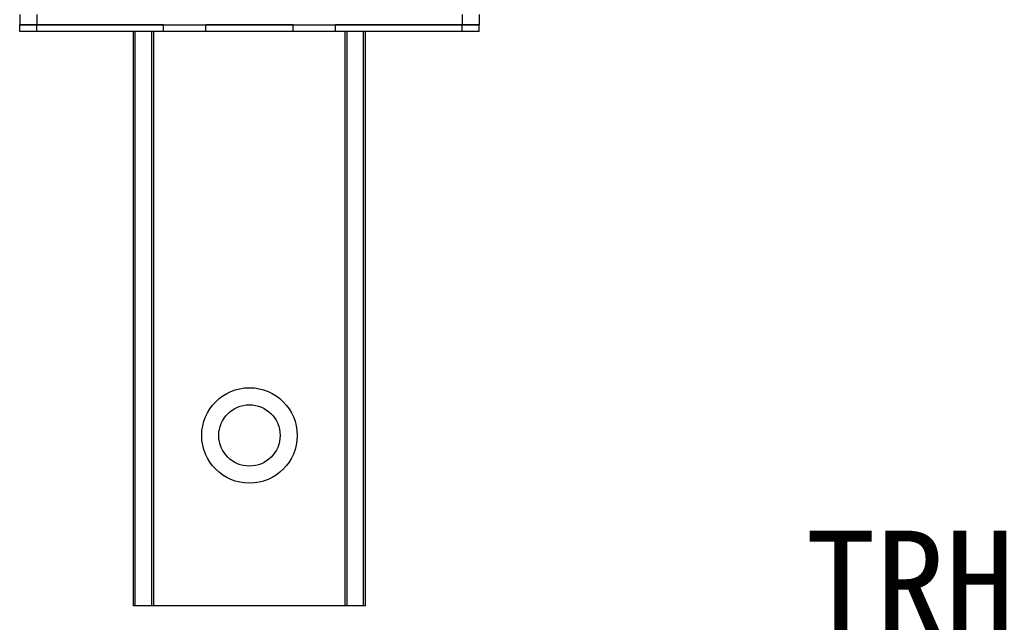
# Model space of a CAD drawing. Header units: millimetres. Extents: x 6 to 457, y 94 to 483.
# Tile 2 of 19: x 51 to 196, y 229 to 317. Entities that reach past the tile are written whole.
import ezdxf
from ezdxf.enums import TextEntityAlignment as Align

# ---------------------------------------------------------------- set-up
doc = ezdxf.new("R2010")
doc.units = ezdxf.units.MM
doc.header["$LTSCALE"] = 0.15
doc.layers.get('0').update_dxf_attribs({"linetype": 'CONTINUOUS'})
doc.layers.add('DIM', color=4, linetype='CONTINUOUS')
doc.styles.add('T', font='kaiu.ttf')

msp = doc.modelspace()

# ---------------------------------------------------------------- linework, layer by layer
at = {"color": 7, "linetype": 'Continuous'}
for p, q in [((51.09447, 317.99202), (51.09447, 316.49202)), ((53.59447, 317.99202), (53.59447, 316.49202)), ((115.99447, 317.99202), (115.99447, 316.49202)), ((118.49447, 317.99202), (118.49447, 316.49202)), ((51.09447, 315.49202), (51.09447, 316.49202)), ((53.59447, 316.49202), (51.09447, 316.49202)), ((51.09447, 316.49202), (53.59447, 316.49202)), ((53.59447, 315.49202), (53.59447, 316.49202)), ((72.19447, 316.49202), (53.59447, 316.49202)), ((53.59447, 316.49202), (115.99447, 316.49202)), ((72.19447, 315.49202), (72.19447, 316.49202)), ((78.39447, 315.49202), (78.39447, 316.49202)), ((91.19447, 316.49202), (78.39447, 316.49202)), ((91.19447, 315.49202), (91.19447, 316.49202)), ((97.39447, 315.49202), (97.39447, 316.49202)), ((115.99447, 316.49202), (97.39447, 316.49202)), ((115.99447, 315.49202), (115.99447, 316.49202)), ((118.49447, 316.49202), (115.99447, 316.49202)), ((115.99447, 316.49202), (118.49447, 316.49202)), ((118.49447, 315.49202), (118.49447, 316.49202)), ((53.59447, 315.49202), (51.09447, 315.49202)), ((72.19447, 315.49202), (53.59447, 315.49202)), ((67.79446, 231.24202), (67.79446, 315.49202)), ((68.05098, 231.24202), (68.05098, 315.49202)), ((70.47809, 231.24202), (70.47809, 315.49202)), ((70.77616, 231.24202), (70.77616, 315.49202)), ((78.39447, 315.49202), (72.19447, 315.49202)), ((91.19447, 315.49202), (78.39447, 315.49202)), ((97.39447, 315.49202), (91.19447, 315.49202)), ((115.99447, 315.49202), (97.39447, 315.49202)), ((98.81278, 231.24202), (98.81278, 315.49202)), ((99.11085, 231.24202), (99.11085, 315.49202)), ((101.53796, 231.24202), (101.53796, 315.49202)), ((101.79448, 231.24202), (101.79448, 315.49202)), ((118.49447, 315.49202), (115.99447, 315.49202)), ((98.81278, 231.24202), (70.77616, 231.24202))]:
    msp.add_line(p, q, dxfattribs=at)
at = {"color": 7}
for points in [[(68.05101, 231.24202, 0), (68.04891, 231.24202, 0), (68.04691, 231.24202, 0), (68.04491, 231.24202, 0), (68.04281, 231.24202, 0), (68.04081, 231.24202, 0), (68.03871, 231.24202, 0), (68.03671, 231.24202, 0), (68.03461, 231.24202, 0), (68.03261, 231.24202, 0), (68.03051, 231.24202, 0), (68.02841, 231.24202, 0), (68.02641, 231.24202, 0), (68.02431, 231.24202, 0), (68.02231, 231.24202, 0), (68.02021, 231.24202, 0), (68.01811, 231.24202, 0), (68.01611, 231.24202, 0), (68.01401, 231.24202, 0), (68.01191, 231.24202, 0), (68.00991, 231.24202, 0), (68.00781, 231.24202, 0), (68.00571, 231.24202, 0), (68.00371, 231.24202, 0), (68.00161, 231.24202, 0), (67.99951, 231.24202, 0), (67.99751, 231.24202, 0), (67.99541, 231.24202, 0), (67.99331, 231.24202, 0), (67.99131, 231.24202, 0), (67.98921, 231.24202, 0), (67.98721, 231.24202, 0), (67.98511, 231.24202, 0), (67.98311, 231.24202, 0), (67.98101, 231.24202, 0), (67.97901, 231.24202, 0), (67.97691, 231.24202, 0), (67.97491, 231.24202, 0), (67.97291, 231.24202, 0), (67.97081, 231.24202, 0), (67.96881, 231.24202, 0), (67.96681, 231.24202, 0), (67.96471, 231.24202, 0), (67.96271, 231.24202, 0), (67.96071, 231.24202, 0), (67.95871, 231.24202, 0), (67.95671, 231.24202, 0), (67.95471, 231.24202, 0), (67.95271, 231.24202, 0), (67.95071, 231.24202, 0), (67.94871, 231.24202, 0), (67.94681, 231.24202, 0), (67.94481, 231.24202, 0), (67.94281, 231.24202, 0), (67.94091, 231.24202, 0), (67.93891, 231.24202, 0), (67.93701, 231.24202, 0), (67.93501, 231.24202, 0), (67.93311, 231.24202, 0), (67.93121, 231.24202, 0), (67.92931, 231.24202, 0), (67.92741, 231.24202, 0), (67.92551, 231.24202, 0), (67.92361, 231.24202, 0), (67.92171, 231.24202, 0), (67.91981, 231.24202, 0), (67.91791, 231.24202, 0), (67.91611, 231.24202, 0), (67.91421, 231.24202, 0), (67.91241, 231.24202, 0), (67.91051, 231.24202, 0), (67.90871, 231.24202, 0), (67.90691, 231.24202, 0), (67.90511, 231.24202, 0), (67.90331, 231.24202, 0), (67.90151, 231.24202, 0), (67.89971, 231.24202, 0), (67.89801, 231.24202, 0), (67.89621, 231.24202, 0), (67.89451, 231.24202, 0), (67.89271, 231.24202, 0), (67.89101, 231.24202, 0), (67.88931, 231.24202, 0), (67.88761, 231.24202, 0), (67.88591, 231.24202, 0), (67.88431, 231.24202, 0), (67.88261, 231.24202, 0), (67.88101, 231.24202, 0), (67.87931, 231.24202, 0), (67.87771, 231.24202, 0), (67.87611, 231.24202, 0), (67.87451, 231.24202, 0), (67.87291, 231.24202, 0), (67.87131, 231.24202, 0), (67.86981, 231.24202, 0), (67.86821, 231.24202, 0), (67.86671, 231.24202, 0), (67.86521, 231.24202, 0), (67.86371, 231.24202, 0), (67.86221, 231.24202, 0), (67.86071, 231.24202, 0), (67.85931, 231.24202, 0), (67.85791, 231.24202, 0), (67.85641, 231.24202, 0), (67.85501, 231.24202, 0), (67.85371, 231.24202, 0), (67.85231, 231.24202, 0), (67.85091, 231.24202, 0), (67.84961, 231.24202, 0), (67.84831, 231.24202, 0), (67.84701, 231.24202, 0), (67.84571, 231.24202, 0), (67.84441, 231.24202, 0), (67.84321, 231.24202, 0), (67.84191, 231.24202, 0), (67.84071, 231.24202, 0), (67.83951, 231.24202, 0), (67.83831, 231.24202, 0), (67.83711, 231.24202, 0), (67.83601, 231.24202, 0), (67.83481, 231.24202, 0), (67.83371, 231.24202, 0), (67.83261, 231.24202, 0), (67.83151, 231.24202, 0), (67.83041, 231.24202, 0), (67.82931, 231.24202, 0), (67.82831, 231.24202, 0), (67.82721, 231.24202, 0), (67.82621, 231.24202, 0), (67.82521, 231.24202, 0), (67.82421, 231.24202, 0), (67.82331, 231.24202, 0), (67.82231, 231.24202, 0), (67.82141, 231.24202, 0), (67.82051, 231.24202, 0), (67.81961, 231.24202, 0), (67.81871, 231.24202, 0), (67.81781, 231.24202, 0), (67.81691, 231.24202, 0), (67.81611, 231.24202, 0), (67.81531, 231.24202, 0), (67.81451, 231.24202, 0), (67.81371, 231.24202, 0), (67.81291, 231.24202, 0), (67.81211, 231.24202, 0), (67.81141, 231.24202, 0), (67.81071, 231.24202, 0), (67.81001, 231.24202, 0), (67.80931, 231.24202, 0), (67.80861, 231.24202, 0), (67.80791, 231.24202, 0), (67.80731, 231.24202, 0), (67.80661, 231.24202, 0), (67.80601, 231.24202, 0), (67.80541, 231.24202, 0), (67.80481, 231.24202, 0), (67.80431, 231.24202, 0), (67.80371, 231.24202, 0), (67.80321, 231.24202, 0), (67.80261, 231.24202, 0), (67.80211, 231.24202, 0), (67.80171, 231.24202, 0), (67.80121, 231.24202, 0), (67.80071, 231.24202, 0), (67.80031, 231.24202, 0), (67.79991, 231.24202, 0), (67.79951, 231.24202, 0), (67.79911, 231.24202, 0), (67.79871, 231.24202, 0), (67.79831, 231.24202, 0), (67.79801, 231.24202, 0), (67.79771, 231.24202, 0), (67.79731, 231.24202, 0), (67.79701, 231.24202, 0), (67.79681, 231.24202, 0), (67.79651, 231.24202, 0), (67.79631, 231.24202, 0), (67.79601, 231.24202, 0), (67.79581, 231.24202, 0), (67.79561, 231.24202, 0), (67.79541, 231.24202, 0), (67.79531, 231.24202, 0), (67.79511, 231.24202, 0), (67.79501, 231.24202, 0), (67.79481, 231.24202, 0), (67.79471, 231.24202, 0), (67.79471, 231.24202, 0), (67.79461, 231.24202, 0), (67.79451, 231.24202, 0), (67.79451, 231.24202, 0), (67.79451, 231.24202, 0), (67.79451, 231.24202, 0)], [(70.47811, 231.24202, 0), (70.47681, 231.24202, 0), (70.47551, 231.24202, 0), (70.47421, 231.24202, 0), (70.47281, 231.24202, 0), (70.47131, 231.24202, 0), (70.46991, 231.24202, 0), (70.46831, 231.24202, 0), (70.46681, 231.24202, 0), (70.46511, 231.24202, 0), (70.46351, 231.24202, 0), (70.46181, 231.24202, 0), (70.46001, 231.24202, 0), (70.45821, 231.24202, 0), (70.45641, 231.24202, 0), (70.45451, 231.24202, 0), (70.45261, 231.24202, 0), (70.45061, 231.24202, 0), (70.44861, 231.24202, 0), (70.44651, 231.24202, 0), (70.44441, 231.24202, 0), (70.44221, 231.24202, 0), (70.44001, 231.24202, 0), (70.43781, 231.24202, 0), (70.43551, 231.24202, 0), (70.43311, 231.24202, 0), (70.43071, 231.24202, 0), (70.42831, 231.24202, 0), (70.42581, 231.24202, 0), (70.42331, 231.24202, 0), (70.42071, 231.24202, 0), (70.41811, 231.24202, 0), (70.41551, 231.24202, 0), (70.41271, 231.24202, 0), (70.41001, 231.24202, 0), (70.40721, 231.24202, 0), (70.40431, 231.24202, 0), (70.40141, 231.24202, 0), (70.39851, 231.24202, 0), (70.39551, 231.24202, 0), (70.39251, 231.24202, 0), (70.38941, 231.24202, 0), (70.38631, 231.24202, 0), (70.38311, 231.24202, 0), (70.37991, 231.24202, 0), (70.37661, 231.24202, 0), (70.37331, 231.24202, 0), (70.36991, 231.24202, 0), (70.36651, 231.24202, 0), (70.36301, 231.24202, 0), (70.35951, 231.24202, 0), (70.35601, 231.24202, 0), (70.35241, 231.24202, 0), (70.34871, 231.24202, 0), (70.34501, 231.24202, 0), (70.34131, 231.24202, 0), (70.33751, 231.24202, 0), (70.33371, 231.24202, 0), (70.32981, 231.24202, 0), (70.32581, 231.24202, 0), (70.32191, 231.24202, 0), (70.31781, 231.24202, 0), (70.31371, 231.24202, 0), (70.30961, 231.24202, 0), (70.30541, 231.24202, 0), (70.30121, 231.24202, 0), (70.29691, 231.24202, 0), (70.29261, 231.24202, 0), (70.28831, 231.24202, 0), (70.28381, 231.24202, 0), (70.27941, 231.24202, 0), (70.27491, 231.24202, 0), (70.27031, 231.24202, 0), (70.26571, 231.24202, 0), (70.26101, 231.24202, 0), (70.25631, 231.24202, 0), (70.25151, 231.24202, 0), (70.24671, 231.24202, 0), (70.24191, 231.24202, 0), (70.23701, 231.24202, 0), (70.23201, 231.24202, 0), (70.22701, 231.24202, 0), (70.22191, 231.24202, 0), (70.21681, 231.24202, 0), (70.21171, 231.24202, 0), (70.20651, 231.24202, 0), (70.20121, 231.24202, 0), (70.19591, 231.24202, 0), (70.19061, 231.24202, 0), (70.18521, 231.24202, 0), (70.17971, 231.24202, 0), (70.17421, 231.24202, 0), (70.16871, 231.24202, 0), (70.16311, 231.24202, 0), (70.15751, 231.24202, 0), (70.15181, 231.24202, 0), (70.14611, 231.24202, 0), (70.14031, 231.24202, 0), (70.13441, 231.24202, 0), (70.12861, 231.24202, 0), (70.12261, 231.24202, 0), (70.11671, 231.24202, 0), (70.11071, 231.24202, 0), (70.10461, 231.24202, 0), (70.09851, 231.24202, 0), (70.09231, 231.24202, 0), (70.08611, 231.24202, 0), (70.07991, 231.24202, 0), (70.07361, 231.24202, 0), (70.06731, 231.24202, 0), (70.06091, 231.24202, 0), (70.05451, 231.24202, 0), (70.04801, 231.24202, 0), (70.04151, 231.24202, 0), (70.03491, 231.24202, 0), (70.02831, 231.24202, 0), (70.02161, 231.24202, 0), (70.01491, 231.24202, 0), (70.00821, 231.24202, 0), (70.00141, 231.24202, 0), (69.99461, 231.24202, 0), (69.98771, 231.24202, 0), (69.98081, 231.24202, 0), (69.97381, 231.24202, 0), (69.96681, 231.24202, 0), (69.95981, 231.24202, 0), (69.95271, 231.24202, 0), (69.94551, 231.24202, 0), (69.93831, 231.24202, 0), (69.93111, 231.24202, 0), (69.92381, 231.24202, 0), (69.91651, 231.24202, 0), (69.90921, 231.24202, 0), (69.90181, 231.24202, 0), (69.89441, 231.24202, 0), (69.88691, 231.24202, 0), (69.87941, 231.24202, 0), (69.87181, 231.24202, 0), (69.86421, 231.24202, 0), (69.85651, 231.24202, 0), (69.84891, 231.24202, 0), (69.84111, 231.24202, 0), (69.83341, 231.24202, 0), (69.82551, 231.24202, 0), (69.81771, 231.24202, 0), (69.80981, 231.24202, 0), (69.80191, 231.24202, 0), (69.79391, 231.24202, 0), (69.78591, 231.24202, 0), (69.77781, 231.24202, 0), (69.76971, 231.24202, 0), (69.76161, 231.24202, 0), (69.75341, 231.24202, 0), (69.74521, 231.24202, 0), (69.73691, 231.24202, 0), (69.72871, 231.24202, 0), (69.72031, 231.24202, 0), (69.71191, 231.24202, 0), (69.70351, 231.24202, 0), (69.69511, 231.24202, 0), (69.68661, 231.24202, 0), (69.67811, 231.24202, 0), (69.66951, 231.24202, 0), (69.66091, 231.24202, 0), (69.65231, 231.24202, 0), (69.64361, 231.24202, 0), (69.63491, 231.24202, 0), (69.62611, 231.24202, 0), (69.61731, 231.24202, 0), (69.60851, 231.24202, 0), (69.59971, 231.24202, 0), (69.59081, 231.24202, 0), (69.58181, 231.24202, 0), (69.57291, 231.24202, 0), (69.56391, 231.24202, 0), (69.55491, 231.24202, 0), (69.54581, 231.24202, 0), (69.53671, 231.24202, 0), (69.52761, 231.24202, 0), (69.51841, 231.24202, 0), (69.50921, 231.24202, 0), (69.50001, 231.24202, 0), (69.49081, 231.24202, 0), (69.48151, 231.24202, 0), (69.47211, 231.24202, 0), (69.46281, 231.24202, 0), (69.45341, 231.24202, 0), (69.44401, 231.24202, 0), (69.43461, 231.24202, 0), (69.42511, 231.24202, 0), (69.41561, 231.24202, 0), (69.40611, 231.24202, 0), (69.39651, 231.24202, 0), (69.38691, 231.24202, 0), (69.37731, 231.24202, 0), (69.36771, 231.24202, 0), (69.35801, 231.24202, 0), (69.34831, 231.24202, 0), (69.33861, 231.24202, 0), (69.32881, 231.24202, 0), (69.31901, 231.24202, 0), (69.30921, 231.24202, 0), (69.29941, 231.24202, 0), (69.28951, 231.24202, 0), (69.27961, 231.24202, 0), (69.26971, 231.24202, 0), (69.25981, 231.24202, 0), (69.24981, 231.24202, 0), (69.23991, 231.24202, 0), (69.22991, 231.24202, 0), (69.21981, 231.24202, 0), (69.20981, 231.24202, 0), (69.19971, 231.24202, 0), (69.18961, 231.24202, 0), (69.17951, 231.24202, 0), (69.16931, 231.24202, 0), (69.15921, 231.24202, 0), (69.14901, 231.24202, 0), (69.13881, 231.24202, 0), (69.12851, 231.24202, 0), (69.11831, 231.24202, 0), (69.10801, 231.24202, 0), (69.09771, 231.24202, 0), (69.08741, 231.24202, 0), (69.07711, 231.24202, 0), (69.06671, 231.24202, 0), (69.05641, 231.24202, 0), (69.04601, 231.24202, 0), (69.03561, 231.24202, 0), (69.02511, 231.24202, 0), (69.01471, 231.24202, 0), (69.00421, 231.24202, 0), (68.99381, 231.24202, 0), (68.98331, 231.24202, 0), (68.97271, 231.24202, 0), (68.96221, 231.24202, 0), (68.95171, 231.24202, 0), (68.94111, 231.24202, 0), (68.93051, 231.24202, 0), (68.91991, 231.24202, 0), (68.90931, 231.24202, 0), (68.89871, 231.24202, 0), (68.88811, 231.24202, 0), (68.87741, 231.24202, 0), (68.86681, 231.24202, 0), (68.85611, 231.24202, 0), (68.84541, 231.24202, 0), (68.83471, 231.24202, 0), (68.82401, 231.24202, 0), (68.81331, 231.24202, 0), (68.80261, 231.24202, 0), (68.79181, 231.24202, 0), (68.78111, 231.24202, 0), (68.77031, 231.24202, 0), (68.75951, 231.24202, 0), (68.74871, 231.24202, 0), (68.73791, 231.24202, 0), (68.72711, 231.24202, 0), (68.71631, 231.24202, 0), (68.70551, 231.24202, 0), (68.69471, 231.24202, 0), (68.68381, 231.24202, 0), (68.67301, 231.24202, 0), (68.66211, 231.24202, 0), (68.65131, 231.24202, 0), (68.64041, 231.24202, 0), (68.62951, 231.24202, 0), (68.61861, 231.24202, 0), (68.60781, 231.24202, 0), (68.59691, 231.24202, 0), (68.58601, 231.24202, 0), (68.57511, 231.24202, 0), (68.56411, 231.24202, 0), (68.55321, 231.24202, 0), (68.54231, 231.24202, 0), (68.53141, 231.24202, 0), (68.52051, 231.24202, 0), (68.50951, 231.24202, 0), (68.49861, 231.24202, 0), (68.48771, 231.24202, 0), (68.47671, 231.24202, 0), (68.46581, 231.24202, 0), (68.45481, 231.24202, 0), (68.44391, 231.24202, 0), (68.43291, 231.24202, 0), (68.42201, 231.24202, 0), (68.41101, 231.24202, 0), (68.40011, 231.24202, 0), (68.38911, 231.24202, 0), (68.37821, 231.24202, 0), (68.36721, 231.24202, 0), (68.35631, 231.24202, 0), (68.34531, 231.24202, 0), (68.33441, 231.24202, 0), (68.32341, 231.24202, 0), (68.31251, 231.24202, 0), (68.30161, 231.24202, 0), (68.29061, 231.24202, 0), (68.27971, 231.24202, 0), (68.26871, 231.24202, 0), (68.25781, 231.24202, 0), (68.24691, 231.24202, 0), (68.23591, 231.24202, 0), (68.22501, 231.24202, 0), (68.21411, 231.24202, 0), (68.20321, 231.24202, 0), (68.19231, 231.24202, 0), (68.18141, 231.24202, 0), (68.17051, 231.24202, 0), (68.15961, 231.24202, 0), (68.14871, 231.24202, 0), (68.13781, 231.24202, 0), (68.12691, 231.24202, 0), (68.11601, 231.24202, 0), (68.10521, 231.24202, 0), (68.09431, 231.24202, 0), (68.08351, 231.24202, 0), (68.07261, 231.24202, 0), (68.06181, 231.24202, 0), (68.05101, 231.24202, 0)], [(70.77621, 231.24202, 0), (70.77411, 231.24202, 0), (70.77201, 231.24202, 0), (70.76981, 231.24202, 0), (70.76771, 231.24202, 0), (70.76561, 231.24202, 0), (70.76351, 231.24202, 0), (70.76141, 231.24202, 0), (70.75921, 231.24202, 0), (70.75711, 231.24202, 0), (70.75501, 231.24202, 0), (70.75281, 231.24202, 0), (70.75071, 231.24202, 0), (70.74851, 231.24202, 0), (70.74631, 231.24202, 0), (70.74421, 231.24202, 0), (70.74201, 231.24202, 0), (70.73981, 231.24202, 0), (70.73771, 231.24202, 0), (70.73551, 231.24202, 0), (70.73331, 231.24202, 0), (70.73111, 231.24202, 0), (70.72891, 231.24202, 0), (70.72681, 231.24202, 0), (70.72461, 231.24202, 0), (70.72241, 231.24202, 0), (70.72021, 231.24202, 0), (70.71801, 231.24202, 0), (70.71581, 231.24202, 0), (70.71361, 231.24202, 0), (70.71141, 231.24202, 0), (70.70921, 231.24202, 0), (70.70701, 231.24202, 0), (70.70491, 231.24202, 0), (70.70271, 231.24202, 0), (70.70051, 231.24202, 0), (70.69831, 231.24202, 0), (70.69611, 231.24202, 0), (70.69391, 231.24202, 0), (70.69171, 231.24202, 0), (70.68951, 231.24202, 0), (70.68731, 231.24202, 0), (70.68521, 231.24202, 0), (70.68301, 231.24202, 0), (70.68081, 231.24202, 0), (70.67861, 231.24202, 0), (70.67641, 231.24202, 0), (70.67431, 231.24202, 0), (70.67211, 231.24202, 0), (70.66991, 231.24202, 0), (70.66781, 231.24202, 0), (70.66561, 231.24202, 0), (70.66351, 231.24202, 0), (70.66131, 231.24202, 0), (70.65921, 231.24202, 0), (70.65701, 231.24202, 0), (70.65491, 231.24202, 0), (70.65281, 231.24202, 0), (70.65061, 231.24202, 0), (70.64851, 231.24202, 0), (70.64641, 231.24202, 0), (70.64431, 231.24202, 0), (70.64221, 231.24202, 0), (70.64011, 231.24202, 0), (70.63801, 231.24202, 0), (70.63591, 231.24202, 0), (70.63381, 231.24202, 0), (70.63171, 231.24202, 0), (70.62971, 231.24202, 0), (70.62761, 231.24202, 0), (70.62561, 231.24202, 0), (70.62351, 231.24202, 0), (70.62151, 231.24202, 0), (70.61951, 231.24202, 0), (70.61741, 231.24202, 0), (70.61541, 231.24202, 0), (70.61341, 231.24202, 0), (70.61141, 231.24202, 0), (70.60941, 231.24202, 0), (70.60751, 231.24202, 0), (70.60551, 231.24202, 0), (70.60361, 231.24202, 0), (70.60161, 231.24202, 0), (70.59971, 231.24202, 0), (70.59771, 231.24202, 0), (70.59581, 231.24202, 0), (70.59391, 231.24202, 0), (70.59201, 231.24202, 0), (70.59011, 231.24202, 0), (70.58831, 231.24202, 0), (70.58641, 231.24202, 0), (70.58461, 231.24202, 0), (70.58271, 231.24202, 0), (70.58091, 231.24202, 0), (70.57911, 231.24202, 0), (70.57731, 231.24202, 0), (70.57551, 231.24202, 0), (70.57371, 231.24202, 0), (70.57201, 231.24202, 0), (70.57021, 231.24202, 0), (70.56851, 231.24202, 0), (70.56681, 231.24202, 0), (70.56511, 231.24202, 0), (70.56341, 231.24202, 0), (70.56181, 231.24202, 0), (70.56011, 231.24202, 0), (70.55851, 231.24202, 0), (70.55681, 231.24202, 0), (70.55521, 231.24202, 0), (70.55371, 231.24202, 0), (70.55211, 231.24202, 0), (70.55051, 231.24202, 0), (70.54901, 231.24202, 0), (70.54751, 231.24202, 0), (70.54591, 231.24202, 0), (70.54441, 231.24202, 0), (70.54301, 231.24202, 0), (70.54151, 231.24202, 0), (70.54011, 231.24202, 0), (70.53861, 231.24202, 0), (70.53721, 231.24202, 0), (70.53581, 231.24202, 0), (70.53441, 231.24202, 0), (70.53301, 231.24202, 0), (70.53171, 231.24202, 0), (70.53041, 231.24202, 0), (70.52901, 231.24202, 0), (70.52771, 231.24202, 0), (70.52641, 231.24202, 0), (70.52521, 231.24202, 0), (70.52391, 231.24202, 0), (70.52271, 231.24202, 0), (70.52141, 231.24202, 0), (70.52021, 231.24202, 0), (70.51901, 231.24202, 0), (70.51781, 231.24202, 0), (70.51671, 231.24202, 0), (70.51551, 231.24202, 0), (70.51441, 231.24202, 0), (70.51331, 231.24202, 0), (70.51221, 231.24202, 0), (70.51111, 231.24202, 0), (70.51001, 231.24202, 0), (70.50901, 231.24202, 0), (70.50801, 231.24202, 0), (70.50691, 231.24202, 0), (70.50591, 231.24202, 0), (70.50501, 231.24202, 0), (70.50401, 231.24202, 0), (70.50301, 231.24202, 0), (70.50211, 231.24202, 0), (70.50121, 231.24202, 0), (70.50031, 231.24202, 0), (70.49941, 231.24202, 0), (70.49851, 231.24202, 0), (70.49771, 231.24202, 0), (70.49681, 231.24202, 0), (70.49601, 231.24202, 0), (70.49521, 231.24202, 0), (70.49441, 231.24202, 0), (70.49361, 231.24202, 0), (70.49291, 231.24202, 0), (70.49211, 231.24202, 0), (70.49141, 231.24202, 0), (70.49071, 231.24202, 0), (70.49001, 231.24202, 0), (70.48941, 231.24202, 0), (70.48871, 231.24202, 0), (70.48811, 231.24202, 0), (70.48741, 231.24202, 0), (70.48681, 231.24202, 0), (70.48631, 231.24202, 0), (70.48571, 231.24202, 0), (70.48511, 231.24202, 0), (70.48461, 231.24202, 0), (70.48411, 231.24202, 0), (70.48361, 231.24202, 0), (70.48311, 231.24202, 0), (70.48261, 231.24202, 0), (70.48221, 231.24202, 0), (70.48171, 231.24202, 0), (70.48131, 231.24202, 0), (70.48091, 231.24202, 0), (70.48051, 231.24202, 0), (70.48021, 231.24202, 0), (70.47981, 231.24202, 0), (70.47951, 231.24202, 0), (70.47921, 231.24202, 0), (70.47891, 231.24202, 0), (70.47861, 231.24202, 0), (70.47831, 231.24202, 0), (70.47811, 231.24202, 0)], [(99.11061, 231.24202, 0), (99.11061, 231.24202, 0), (99.11061, 231.24202, 0), (99.10961, 231.24202, 0), (99.10961, 231.24202, 0), (99.10961, 231.24202, 0), (99.10961, 231.24202, 0), (99.10861, 231.24202, 0), (99.10861, 231.24202, 0), (99.10761, 231.24202, 0), (99.10761, 231.24202, 0), (99.10761, 231.24202, 0), (99.10661, 231.24202, 0), (99.10661, 231.24202, 0), (99.10561, 231.24202, 0), (99.10561, 231.24202, 0), (99.10461, 231.24202, 0), (99.10461, 231.24202, 0), (99.10361, 231.24202, 0), (99.10361, 231.24202, 0), (99.10261, 231.24202, 0), (99.10161, 231.24202, 0), (99.10161, 231.24202, 0), (99.10061, 231.24202, 0), (99.10061, 231.24202, 0), (99.09961, 231.24202, 0), (99.09861, 231.24202, 0), (99.09861, 231.24202, 0), (99.09761, 231.24202, 0), (99.09661, 231.24202, 0), (99.09561, 231.24202, 0), (99.09561, 231.24202, 0), (99.09461, 231.24202, 0), (99.09361, 231.24202, 0), (99.09261, 231.24202, 0), (99.09261, 231.24202, 0), (99.09161, 231.24202, 0), (99.09061, 231.24202, 0), (99.08961, 231.24202, 0), (99.08861, 231.24202, 0), (99.08761, 231.24202, 0), (99.08661, 231.24202, 0), (99.08561, 231.24202, 0), (99.08461, 231.24202, 0), (99.08361, 231.24202, 0), (99.08261, 231.24202, 0), (99.08161, 231.24202, 0), (99.08061, 231.24202, 0), (99.07961, 231.24202, 0), (99.07861, 231.24202, 0), (99.07761, 231.24202, 0), (99.07661, 231.24202, 0), (99.07561, 231.24202, 0), (99.07461, 231.24202, 0), (99.07361, 231.24202, 0), (99.07261, 231.24202, 0), (99.07061, 231.24202, 0), (99.06961, 231.24202, 0), (99.06861, 231.24202, 0), (99.06761, 231.24202, 0), (99.06661, 231.24202, 0), (99.06461, 231.24202, 0), (99.06361, 231.24202, 0), (99.06261, 231.24202, 0), (99.06161, 231.24202, 0), (99.05961, 231.24202, 0), (99.05861, 231.24202, 0), (99.05761, 231.24202, 0), (99.05561, 231.24202, 0), (99.05461, 231.24202, 0), (99.05361, 231.24202, 0), (99.05161, 231.24202, 0), (99.05061, 231.24202, 0), (99.04861, 231.24202, 0), (99.04761, 231.24202, 0), (99.04561, 231.24202, 0), (99.04461, 231.24202, 0), (99.04261, 231.24202, 0), (99.04161, 231.24202, 0), (99.03961, 231.24202, 0), (99.03861, 231.24202, 0), (99.03661, 231.24202, 0), (99.03561, 231.24202, 0), (99.03361, 231.24202, 0), (99.03161, 231.24202, 0), (99.03061, 231.24202, 0), (99.02861, 231.24202, 0), (99.02761, 231.24202, 0), (99.02561, 231.24202, 0), (99.02361, 231.24202, 0), (99.02261, 231.24202, 0), (99.02061, 231.24202, 0), (99.01861, 231.24202, 0), (99.01661, 231.24202, 0), (99.01561, 231.24202, 0), (99.01361, 231.24202, 0), (99.01161, 231.24202, 0), (99.00961, 231.24202, 0), (99.00761, 231.24202, 0), (99.00661, 231.24202, 0), (99.00461, 231.24202, 0), (99.00261, 231.24202, 0), (99.00061, 231.24202, 0), (98.99861, 231.24202, 0), (98.99661, 231.24202, 0), (98.99461, 231.24202, 0), (98.99261, 231.24202, 0), (98.99161, 231.24202, 0), (98.98961, 231.24202, 0), (98.98761, 231.24202, 0), (98.98561, 231.24202, 0), (98.98361, 231.24202, 0), (98.98161, 231.24202, 0), (98.97961, 231.24202, 0), (98.97761, 231.24202, 0), (98.97561, 231.24202, 0), (98.97361, 231.24202, 0), (98.97161, 231.24202, 0), (98.96961, 231.24202, 0), (98.96761, 231.24202, 0), (98.96561, 231.24202, 0), (98.96361, 231.24202, 0), (98.96161, 231.24202, 0), (98.95961, 231.24202, 0), (98.95761, 231.24202, 0), (98.95561, 231.24202, 0), (98.95261, 231.24202, 0), (98.95061, 231.24202, 0), (98.94861, 231.24202, 0), (98.94661, 231.24202, 0), (98.94461, 231.24202, 0), (98.94261, 231.24202, 0), (98.94061, 231.24202, 0), (98.93861, 231.24202, 0), (98.93661, 231.24202, 0), (98.93361, 231.24202, 0), (98.93161, 231.24202, 0), (98.92961, 231.24202, 0), (98.92761, 231.24202, 0), (98.92561, 231.24202, 0), (98.92361, 231.24202, 0), (98.92161, 231.24202, 0), (98.91861, 231.24202, 0), (98.91661, 231.24202, 0), (98.91461, 231.24202, 0), (98.91261, 231.24202, 0), (98.91061, 231.24202, 0), (98.90861, 231.24202, 0), (98.90561, 231.24202, 0), (98.90361, 231.24202, 0), (98.90161, 231.24202, 0), (98.89961, 231.24202, 0), (98.89761, 231.24202, 0), (98.89461, 231.24202, 0), (98.89261, 231.24202, 0), (98.89061, 231.24202, 0), (98.88861, 231.24202, 0), (98.88661, 231.24202, 0), (98.88361, 231.24202, 0), (98.88161, 231.24202, 0), (98.87961, 231.24202, 0), (98.87761, 231.24202, 0), (98.87561, 231.24202, 0), (98.87361, 231.24202, 0), (98.87061, 231.24202, 0), (98.86861, 231.24202, 0), (98.86661, 231.24202, 0), (98.86461, 231.24202, 0), (98.86261, 231.24202, 0), (98.85961, 231.24202, 0), (98.85761, 231.24202, 0), (98.85561, 231.24202, 0), (98.85361, 231.24202, 0), (98.85161, 231.24202, 0), (98.84861, 231.24202, 0), (98.84661, 231.24202, 0), (98.84461, 231.24202, 0), (98.84261, 231.24202, 0), (98.84061, 231.24202, 0), (98.83861, 231.24202, 0), (98.83661, 231.24202, 0), (98.83361, 231.24202, 0), (98.83161, 231.24202, 0), (98.82961, 231.24202, 0), (98.82761, 231.24202, 0), (98.82561, 231.24202, 0), (98.82361, 231.24202, 0), (98.82161, 231.24202, 0), (98.81861, 231.24202, 0), (98.81661, 231.24202, 0), (98.81461, 231.24202, 0), (98.81261, 231.24202, 0)], [(101.53761, 231.24202, 0), (101.52761, 231.24202, 0), (101.51661, 231.24202, 0), (101.50561, 231.24202, 0), (101.49461, 231.24202, 0), (101.48361, 231.24202, 0), (101.47261, 231.24202, 0), (101.46161, 231.24202, 0), (101.45161, 231.24202, 0), (101.44061, 231.24202, 0), (101.42961, 231.24202, 0), (101.41861, 231.24202, 0), (101.40761, 231.24202, 0), (101.39661, 231.24202, 0), (101.38561, 231.24202, 0), (101.37461, 231.24202, 0), (101.36361, 231.24202, 0), (101.35261, 231.24202, 0), (101.34161, 231.24202, 0), (101.33161, 231.24202, 0), (101.32061, 231.24202, 0), (101.30961, 231.24202, 0), (101.29861, 231.24202, 0), (101.28761, 231.24202, 0), (101.27661, 231.24202, 0), (101.26561, 231.24202, 0), (101.25461, 231.24202, 0), (101.24361, 231.24202, 0), (101.23261, 231.24202, 0), (101.22161, 231.24202, 0), (101.21061, 231.24202, 0), (101.19961, 231.24202, 0), (101.18861, 231.24202, 0), (101.17761, 231.24202, 0), (101.16661, 231.24202, 0), (101.15561, 231.24202, 0), (101.14461, 231.24202, 0), (101.13361, 231.24202, 0), (101.12361, 231.24202, 0), (101.11261, 231.24202, 0), (101.10161, 231.24202, 0), (101.09061, 231.24202, 0), (101.07961, 231.24202, 0), (101.06861, 231.24202, 0), (101.05761, 231.24202, 0), (101.04661, 231.24202, 0), (101.03561, 231.24202, 0), (101.02461, 231.24202, 0), (101.01361, 231.24202, 0), (101.00261, 231.24202, 0), (100.99161, 231.24202, 0), (100.98161, 231.24202, 0), (100.97061, 231.24202, 0), (100.95961, 231.24202, 0), (100.94861, 231.24202, 0), (100.93761, 231.24202, 0), (100.92661, 231.24202, 0), (100.91561, 231.24202, 0), (100.90461, 231.24202, 0), (100.89461, 231.24202, 0), (100.88361, 231.24202, 0), (100.87261, 231.24202, 0), (100.86161, 231.24202, 0), (100.85061, 231.24202, 0), (100.84061, 231.24202, 0), (100.82961, 231.24202, 0), (100.81861, 231.24202, 0), (100.80761, 231.24202, 0), (100.79761, 231.24202, 0), (100.78661, 231.24202, 0), (100.77561, 231.24202, 0), (100.76461, 231.24202, 0), (100.75461, 231.24202, 0), (100.74361, 231.24202, 0), (100.73261, 231.24202, 0), (100.72261, 231.24202, 0), (100.71161, 231.24202, 0), (100.70061, 231.24202, 0), (100.69061, 231.24202, 0), (100.67961, 231.24202, 0), (100.66861, 231.24202, 0), (100.65861, 231.24202, 0), (100.64761, 231.24202, 0), (100.63761, 231.24202, 0), (100.62661, 231.24202, 0), (100.61661, 231.24202, 0), (100.60561, 231.24202, 0), (100.59561, 231.24202, 0), (100.58461, 231.24202, 0), (100.57461, 231.24202, 0), (100.56361, 231.24202, 0), (100.55361, 231.24202, 0), (100.54261, 231.24202, 0), (100.53261, 231.24202, 0), (100.52261, 231.24202, 0), (100.51161, 231.24202, 0), (100.50161, 231.24202, 0), (100.49161, 231.24202, 0), (100.48061, 231.24202, 0), (100.47061, 231.24202, 0), (100.46061, 231.24202, 0), (100.45061, 231.24202, 0), (100.43961, 231.24202, 0), (100.42961, 231.24202, 0), (100.41961, 231.24202, 0), (100.40961, 231.24202, 0), (100.39961, 231.24202, 0), (100.38961, 231.24202, 0), (100.37961, 231.24202, 0), (100.36861, 231.24202, 0), (100.35861, 231.24202, 0), (100.34861, 231.24202, 0), (100.33861, 231.24202, 0), (100.32961, 231.24202, 0), (100.31961, 231.24202, 0), (100.30961, 231.24202, 0), (100.29961, 231.24202, 0), (100.28961, 231.24202, 0), (100.27961, 231.24202, 0), (100.26961, 231.24202, 0), (100.26061, 231.24202, 0), (100.25061, 231.24202, 0), (100.24061, 231.24202, 0), (100.23061, 231.24202, 0), (100.22161, 231.24202, 0), (100.21161, 231.24202, 0), (100.20161, 231.24202, 0), (100.19261, 231.24202, 0), (100.18261, 231.24202, 0), (100.17361, 231.24202, 0), (100.16361, 231.24202, 0), (100.15461, 231.24202, 0), (100.14461, 231.24202, 0), (100.13561, 231.24202, 0), (100.12661, 231.24202, 0), (100.11661, 231.24202, 0), (100.10761, 231.24202, 0), (100.09861, 231.24202, 0), (100.08861, 231.24202, 0), (100.07961, 231.24202, 0), (100.07061, 231.24202, 0), (100.06161, 231.24202, 0), (100.05261, 231.24202, 0), (100.04361, 231.24202, 0), (100.03361, 231.24202, 0), (100.02461, 231.24202, 0), (100.01561, 231.24202, 0), (100.00661, 231.24202, 0), (99.99861, 231.24202, 0), (99.98961, 231.24202, 0), (99.98061, 231.24202, 0), (99.97161, 231.24202, 0), (99.96261, 231.24202, 0), (99.95361, 231.24202, 0), (99.94561, 231.24202, 0), (99.93661, 231.24202, 0), (99.92761, 231.24202, 0), (99.91961, 231.24202, 0), (99.91061, 231.24202, 0), (99.90261, 231.24202, 0), (99.89361, 231.24202, 0), (99.88561, 231.24202, 0), (99.87661, 231.24202, 0), (99.86861, 231.24202, 0), (99.86061, 231.24202, 0), (99.85161, 231.24202, 0), (99.84361, 231.24202, 0), (99.83561, 231.24202, 0), (99.82761, 231.24202, 0), (99.81961, 231.24202, 0), (99.81161, 231.24202, 0), (99.80261, 231.24202, 0), (99.79461, 231.24202, 0), (99.78661, 231.24202, 0), (99.77961, 231.24202, 0), (99.77161, 231.24202, 0), (99.76361, 231.24202, 0), (99.75561, 231.24202, 0), (99.74761, 231.24202, 0), (99.73961, 231.24202, 0), (99.73261, 231.24202, 0), (99.72461, 231.24202, 0), (99.71761, 231.24202, 0), (99.70961, 231.24202, 0), (99.70161, 231.24202, 0), (99.69461, 231.24202, 0), (99.68761, 231.24202, 0), (99.67961, 231.24202, 0), (99.67261, 231.24202, 0), (99.66461, 231.24202, 0), (99.65761, 231.24202, 0), (99.65061, 231.24202, 0), (99.64361, 231.24202, 0), (99.63661, 231.24202, 0), (99.62961, 231.24202, 0), (99.62261, 231.24202, 0), (99.61561, 231.24202, 0), (99.60861, 231.24202, 0), (99.60161, 231.24202, 0), (99.59461, 231.24202, 0), (99.58761, 231.24202, 0), (99.58061, 231.24202, 0), (99.57361, 231.24202, 0), (99.56761, 231.24202, 0), (99.56061, 231.24202, 0), (99.55361, 231.24202, 0), (99.54761, 231.24202, 0), (99.54061, 231.24202, 0), (99.53461, 231.24202, 0), (99.52761, 231.24202, 0), (99.52161, 231.24202, 0), (99.51561, 231.24202, 0), (99.50861, 231.24202, 0), (99.50261, 231.24202, 0), (99.49661, 231.24202, 0), (99.49061, 231.24202, 0), (99.48461, 231.24202, 0), (99.47861, 231.24202, 0), (99.47261, 231.24202, 0), (99.46661, 231.24202, 0), (99.46061, 231.24202, 0), (99.45461, 231.24202, 0), (99.44861, 231.24202, 0), (99.44261, 231.24202, 0), (99.43761, 231.24202, 0), (99.43161, 231.24202, 0), (99.42561, 231.24202, 0), (99.42061, 231.24202, 0), (99.41461, 231.24202, 0), (99.40961, 231.24202, 0), (99.40361, 231.24202, 0), (99.39861, 231.24202, 0), (99.39261, 231.24202, 0), (99.38761, 231.24202, 0), (99.38261, 231.24202, 0), (99.37761, 231.24202, 0), (99.37161, 231.24202, 0), (99.36661, 231.24202, 0), (99.36161, 231.24202, 0), (99.35661, 231.24202, 0), (99.35161, 231.24202, 0), (99.34661, 231.24202, 0), (99.34261, 231.24202, 0), (99.33761, 231.24202, 0), (99.33261, 231.24202, 0), (99.32761, 231.24202, 0), (99.32361, 231.24202, 0), (99.31861, 231.24202, 0), (99.31361, 231.24202, 0), (99.30961, 231.24202, 0), (99.30461, 231.24202, 0), (99.30061, 231.24202, 0), (99.29661, 231.24202, 0), (99.29161, 231.24202, 0), (99.28761, 231.24202, 0), (99.28361, 231.24202, 0), (99.27961, 231.24202, 0), (99.27561, 231.24202, 0), (99.27061, 231.24202, 0), (99.26661, 231.24202, 0), (99.26261, 231.24202, 0), (99.25961, 231.24202, 0), (99.25561, 231.24202, 0), (99.25161, 231.24202, 0), (99.24761, 231.24202, 0), (99.24361, 231.24202, 0), (99.24061, 231.24202, 0), (99.23661, 231.24202, 0), (99.23261, 231.24202, 0), (99.22961, 231.24202, 0), (99.22561, 231.24202, 0), (99.22261, 231.24202, 0), (99.21861, 231.24202, 0), (99.21561, 231.24202, 0), (99.21261, 231.24202, 0), (99.20861, 231.24202, 0), (99.20561, 231.24202, 0), (99.20261, 231.24202, 0), (99.19961, 231.24202, 0), (99.19661, 231.24202, 0), (99.19361, 231.24202, 0), (99.19061, 231.24202, 0), (99.18761, 231.24202, 0), (99.18461, 231.24202, 0), (99.18161, 231.24202, 0), (99.17861, 231.24202, 0), (99.17661, 231.24202, 0), (99.17361, 231.24202, 0), (99.17061, 231.24202, 0), (99.16861, 231.24202, 0), (99.16561, 231.24202, 0), (99.16261, 231.24202, 0), (99.16061, 231.24202, 0), (99.15861, 231.24202, 0), (99.15561, 231.24202, 0), (99.15361, 231.24202, 0), (99.15161, 231.24202, 0), (99.14861, 231.24202, 0), (99.14661, 231.24202, 0), (99.14461, 231.24202, 0), (99.14261, 231.24202, 0), (99.14061, 231.24202, 0), (99.13861, 231.24202, 0), (99.13661, 231.24202, 0), (99.13461, 231.24202, 0), (99.13261, 231.24202, 0), (99.13061, 231.24202, 0), (99.12861, 231.24202, 0), (99.12761, 231.24202, 0), (99.12561, 231.24202, 0), (99.12361, 231.24202, 0), (99.12261, 231.24202, 0), (99.12061, 231.24202, 0), (99.11861, 231.24202, 0), (99.11761, 231.24202, 0), (99.11661, 231.24202, 0), (99.11461, 231.24202, 0), (99.11361, 231.24202, 0), (99.11261, 231.24202, 0), (99.11061, 231.24202, 0)], [(101.79461, 231.24202, 0), (101.79461, 231.24202, 0), (101.79461, 231.24202, 0), (101.79461, 231.24202, 0), (101.79461, 231.24202, 0), (101.79461, 231.24202, 0), (101.79461, 231.24202, 0), (101.79361, 231.24202, 0), (101.79361, 231.24202, 0), (101.79361, 231.24202, 0), (101.79361, 231.24202, 0), (101.79361, 231.24202, 0), (101.79361, 231.24202, 0), (101.79361, 231.24202, 0), (101.79261, 231.24202, 0), (101.79261, 231.24202, 0), (101.79261, 231.24202, 0), (101.79261, 231.24202, 0), (101.79161, 231.24202, 0), (101.79161, 231.24202, 0), (101.79161, 231.24202, 0), (101.79061, 231.24202, 0), (101.79061, 231.24202, 0), (101.79061, 231.24202, 0), (101.78961, 231.24202, 0), (101.78961, 231.24202, 0), (101.78861, 231.24202, 0), (101.78861, 231.24202, 0), (101.78861, 231.24202, 0), (101.78761, 231.24202, 0), (101.78761, 231.24202, 0), (101.78661, 231.24202, 0), (101.78661, 231.24202, 0), (101.78561, 231.24202, 0), (101.78561, 231.24202, 0), (101.78461, 231.24202, 0), (101.78361, 231.24202, 0), (101.78361, 231.24202, 0), (101.78261, 231.24202, 0), (101.78261, 231.24202, 0), (101.78161, 231.24202, 0), (101.78061, 231.24202, 0), (101.78061, 231.24202, 0), (101.77961, 231.24202, 0), (101.77861, 231.24202, 0), (101.77861, 231.24202, 0), (101.77761, 231.24202, 0), (101.77661, 231.24202, 0), (101.77561, 231.24202, 0), (101.77561, 231.24202, 0), (101.77461, 231.24202, 0), (101.77361, 231.24202, 0), (101.77261, 231.24202, 0), (101.77161, 231.24202, 0), (101.77161, 231.24202, 0), (101.77061, 231.24202, 0), (101.76961, 231.24202, 0), (101.76861, 231.24202, 0), (101.76761, 231.24202, 0), (101.76661, 231.24202, 0), (101.76561, 231.24202, 0), (101.76461, 231.24202, 0), (101.76361, 231.24202, 0), (101.76261, 231.24202, 0), (101.76161, 231.24202, 0), (101.76061, 231.24202, 0), (101.75961, 231.24202, 0), (101.75861, 231.24202, 0), (101.75761, 231.24202, 0), (101.75661, 231.24202, 0), (101.75561, 231.24202, 0), (101.75461, 231.24202, 0), (101.75261, 231.24202, 0), (101.75161, 231.24202, 0), (101.75061, 231.24202, 0), (101.74961, 231.24202, 0), (101.74861, 231.24202, 0), (101.74661, 231.24202, 0), (101.74561, 231.24202, 0), (101.74461, 231.24202, 0), (101.74361, 231.24202, 0), (101.74161, 231.24202, 0), (101.74061, 231.24202, 0), (101.73961, 231.24202, 0), (101.73761, 231.24202, 0), (101.73661, 231.24202, 0), (101.73561, 231.24202, 0), (101.73361, 231.24202, 0), (101.73261, 231.24202, 0), (101.73061, 231.24202, 0), (101.72961, 231.24202, 0), (101.72861, 231.24202, 0), (101.72661, 231.24202, 0), (101.72561, 231.24202, 0), (101.72361, 231.24202, 0), (101.72261, 231.24202, 0), (101.72061, 231.24202, 0), (101.71961, 231.24202, 0), (101.71761, 231.24202, 0), (101.71561, 231.24202, 0), (101.71461, 231.24202, 0), (101.71261, 231.24202, 0), (101.71161, 231.24202, 0), (101.70961, 231.24202, 0), (101.70761, 231.24202, 0), (101.70661, 231.24202, 0), (101.70461, 231.24202, 0), (101.70261, 231.24202, 0), (101.70161, 231.24202, 0), (101.69961, 231.24202, 0), (101.69761, 231.24202, 0), (101.69661, 231.24202, 0), (101.69461, 231.24202, 0), (101.69261, 231.24202, 0), (101.69061, 231.24202, 0), (101.68961, 231.24202, 0), (101.68761, 231.24202, 0), (101.68561, 231.24202, 0), (101.68361, 231.24202, 0), (101.68161, 231.24202, 0), (101.68061, 231.24202, 0), (101.67861, 231.24202, 0), (101.67661, 231.24202, 0), (101.67461, 231.24202, 0), (101.67261, 231.24202, 0), (101.67061, 231.24202, 0), (101.66961, 231.24202, 0), (101.66761, 231.24202, 0), (101.66561, 231.24202, 0), (101.66361, 231.24202, 0), (101.66161, 231.24202, 0), (101.65961, 231.24202, 0), (101.65761, 231.24202, 0), (101.65561, 231.24202, 0), (101.65361, 231.24202, 0), (101.65161, 231.24202, 0), (101.64961, 231.24202, 0), (101.64761, 231.24202, 0), (101.64561, 231.24202, 0), (101.64461, 231.24202, 0), (101.64261, 231.24202, 0), (101.64061, 231.24202, 0), (101.63861, 231.24202, 0), (101.63661, 231.24202, 0), (101.63461, 231.24202, 0), (101.63261, 231.24202, 0), (101.63061, 231.24202, 0), (101.62861, 231.24202, 0), (101.62661, 231.24202, 0), (101.62461, 231.24202, 0), (101.62261, 231.24202, 0), (101.62061, 231.24202, 0), (101.61861, 231.24202, 0), (101.61561, 231.24202, 0), (101.61361, 231.24202, 0), (101.61161, 231.24202, 0), (101.60961, 231.24202, 0), (101.60761, 231.24202, 0), (101.60561, 231.24202, 0), (101.60361, 231.24202, 0), (101.60161, 231.24202, 0), (101.59961, 231.24202, 0), (101.59761, 231.24202, 0), (101.59561, 231.24202, 0), (101.59361, 231.24202, 0), (101.59161, 231.24202, 0), (101.58961, 231.24202, 0), (101.58761, 231.24202, 0), (101.58561, 231.24202, 0), (101.58361, 231.24202, 0), (101.58161, 231.24202, 0), (101.57861, 231.24202, 0), (101.57661, 231.24202, 0), (101.57461, 231.24202, 0), (101.57261, 231.24202, 0), (101.57061, 231.24202, 0), (101.56861, 231.24202, 0), (101.56661, 231.24202, 0), (101.56461, 231.24202, 0), (101.56261, 231.24202, 0), (101.56061, 231.24202, 0), (101.55861, 231.24202, 0), (101.55661, 231.24202, 0), (101.55461, 231.24202, 0), (101.55261, 231.24202, 0), (101.55061, 231.24202, 0), (101.54861, 231.24202, 0), (101.54661, 231.24202, 0), (101.54361, 231.24202, 0), (101.54161, 231.24202, 0), (101.53961, 231.24202, 0), (101.53761, 231.24202, 0)]]:
    msp.add_polyline3d(points, dxfattribs=at)
at = {"color": 7, "linetype": 'Continuous'}
for radius in [7, 4.5]:
    msp.add_circle((84.79447, 256.24202), radius, dxfattribs=at)

# ---------------------------------------------------------------- texts
at = {"layer": 'DIM', "color": 7, "style": 'T'}
msp.add_text('TRH35FN-DZ', height=15, dxfattribs=at).set_placement((217.43283, 234.65051), align=Align.MIDDLE)

doc.saveas('drawing.dxf')
